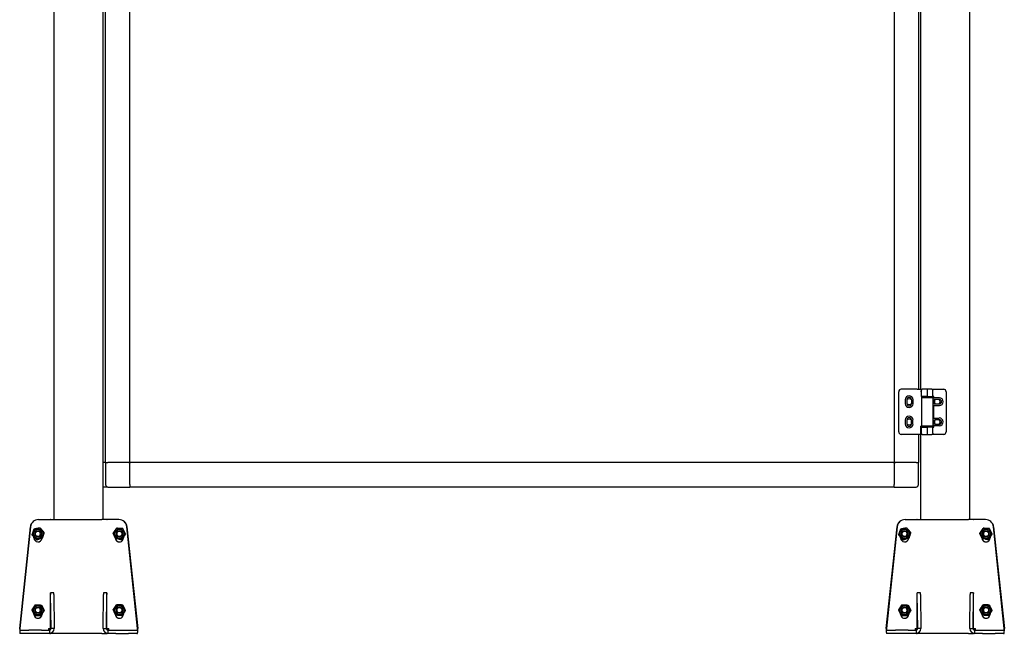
# Model space of a CAD drawing. Header units: millimetres. Extents: x 1222 to 2433, y 1213 to 3829.
# Tile 2 of 3: x 1222 to 2433, y 1766 to 2521. Entities that reach past the tile are written whole.
import ezdxf

# ---------------------------------------------------------------- set-up
doc = ezdxf.new("R2010")
doc.units = ezdxf.units.MM
doc.header["$LTSCALE"] = 15
doc.layers.add('VISIBILE', color=7, linetype='Continuous', lineweight=30)

msp = doc.modelspace()

# ---------------------------------------------------------------- linework, layer by layer
at = {"layer": 'VISIBILE'}
for p, q in [((1264.1, 1905.9), (1264.1, 3765.9)), ((1324.1, 1905.9), (1324.1, 3765.9)), ((2390.1, 1905.9), (2390.1, 3765.9)), ((1327.1, 1975.9), (1327.1, 3735.9)), ((2327.1, 3645.7), (2327.1, 2066.2)), ((2330.1, 2066.2), (2330.1, 3655.7)), ((2297.1, 2836.6), (2297.1, 1975.9)), ((1357.1, 1975.9), (1357.1, 2798.4)), ((2302.8, 2013.7), (2302.8, 2063.2)), ((2325.6, 2066.2), (2305.8, 2066.2)), ((2325.6, 2066.2), (2330.6, 2066.2)), ((2330.6, 2066.2), (2330.6, 2065.6)), ((2330.6, 2057.4), (2330.6, 2065.2)), ((2338, 2066.2), (2331.6, 2066.2)), ((2343.5, 2066.2), (2338, 2066.2)), ((2338.1, 2057.4), (2338.1, 2065.2)), ((2343.5, 2066.2), (2349.8, 2066.2)), ((2344.8, 2057.4), (2344.8, 2064.9)), ((2349.8, 2066.2), (2358.1, 2066.2)), ((2361.1, 2063.2), (2361.1, 2013.7)), ((2310.8, 2053.4), (2310.8, 2048.4)), ((2312.8, 2053.4), (2312.8, 2048.4)), ((2318.3, 2053.4), (2318.3, 2048.4)), ((2320.3, 2053.4), (2320.3, 2048.4)), ((2330.6, 2056.2), (2330.3, 2056.2)), ((2338.1, 2057.4), (2330.6, 2057.4)), ((2330.6, 2057.4), (2330.6, 2056.2)), ((2330.6, 2056.2), (2344.8, 2056.2)), ((2330.6, 2056.2), (2330.6, 2020.7)), ((2333.6, 2056.2), (2333.6, 2057.4)), ((2338.1, 2057.4), (2344.8, 2057.4)), ((2341.6, 2056.2), (2341.6, 2057.4)), ((2345.8, 2057.4), (2344.8, 2057.4)), ((2344.8, 2056.2), (2344.8, 2020.7)), ((2345.8, 2055.3), (2345.8, 2057.4)), ((2349.8, 2055.7), (2347.8, 2055.7)), ((2352.8, 2053.7), (2347.8, 2053.7)), ((2347.8, 2048.2), (2352.8, 2048.2)), ((2352.8, 2055.7), (2349.8, 2055.7)), ((2345.8, 2030.3), (2345.8, 2046.6)), ((2347.8, 2046.2), (2349.8, 2046.2)), ((2349.8, 2046.2), (2352.8, 2046.2)), ((2310.8, 2028.4), (2310.8, 2023.4)), ((2312.8, 2028.4), (2312.8, 2023.4)), ((2318.3, 2023.4), (2318.3, 2028.4)), ((2320.3, 2023.4), (2320.3, 2028.4)), ((2347.6, 2030.7), (2349.8, 2030.8)), ((2352.9, 2028.7), (2347.8, 2028.7)), ((2347.8, 2023.2), (2352.8, 2023.2)), ((2349.8, 2030.8), (2352.6, 2030.8)), ((2325.6, 2010.7), (2305.8, 2010.7)), ((2329.8, 2010.7), (2325.6, 2010.7)), ((2327.1, 2010.7), (2327.1, 1975.9)), ((2330.6, 2020.7), (2329.8, 2020.7)), ((2329.8, 2013.7), (2329.8, 2020.7)), ((2329.8, 2013.7), (2329.8, 2010.7)), ((2330.1, 1905.9), (2330.1, 2020.7)), ((2344.8, 2020.7), (2330.6, 2020.7)), ((2330.6, 2019.4), (2338.1, 2019.4)), ((2330.6, 2011.7), (2330.6, 2019.4)), ((2331.6, 2010.7), (2338, 2010.7)), ((2333.6, 2019.4), (2333.6, 2020.7)), ((2338, 2010.7), (2343.5, 2010.7)), ((2344.8, 2019.4), (2338.1, 2019.4)), ((2338.1, 2011.7), (2338.1, 2019.4)), ((2341.6, 2019.4), (2341.6, 2020.7)), ((2349.8, 2010.7), (2343.5, 2010.7)), ((2344.8, 2019.4), (2345.8, 2019.4)), ((2344.8, 2012), (2344.8, 2019.4)), ((2345.8, 2019.4), (2345.8, 2021.7)), ((2349.8, 2021.3), (2347.8, 2021.2)), ((2352.8, 2021.3), (2349.8, 2021.3)), ((2358.1, 2010.7), (2349.8, 2010.7)), ((1327.1, 1975.9), (1324.1, 1975.9)), ((1327.1, 1975.9), (1330.1, 1975.9)), ((1327.1, 1975.9), (1330.1, 1975.9)), ((1327.1, 1975.9), (1327.1, 1948.9)), ((1354.1, 1975.9), (1330.1, 1975.9)), ((1356.4, 1975.9), (1330.1, 1975.9)), ((1356.4, 1975.9), (1357.1, 1975.9)), ((1356.4, 1975.2), (1356.4, 1975.9)), ((1356.4, 1975.2), (1357.1, 1975.9)), ((1357.1, 1975.2), (1356.4, 1975.2)), ((2297.1, 1975.9), (1357.1, 1975.9)), ((1357.1, 1975.9), (1357.1, 1975.2)), ((1357.1, 1948.9), (1357.1, 1975.2)), ((2297.1, 1975.2), (2297.1, 1975.9)), ((2297.1, 1975.9), (2297.8, 1975.9)), ((2297.8, 1975.2), (2297.1, 1975.9)), ((2297.1, 1975.2), (2297.1, 1948.9)), ((2297.8, 1975.2), (2297.1, 1975.2)), ((2324.1, 1975.9), (2297.8, 1975.9)), ((2297.8, 1975.9), (2297.8, 1975.2)), ((2324.1, 1975.9), (2300.1, 1975.9)), ((2324.1, 1975.9), (2327.1, 1975.9)), ((2324.1, 1975.9), (2327.1, 1975.9)), ((2327.1, 1948.9), (2327.1, 1975.9)), ((1357.1, 1948.9), (1357.1, 1972.9)), ((2297.1, 1972.9), (2297.1, 1948.9)), ((1330.1, 1945.9), (1324.1, 1945.9)), ((1330.1, 1945.9), (1357.1, 1945.9)), ((1357.1, 1948.9), (1357.1, 1945.9)), ((1357.1, 1948.9), (1357.1, 1945.9)), ((2297.1, 1945.9), (1357.1, 1945.9)), ((2297.1, 1945.9), (2297.1, 1948.9)), ((2297.1, 1945.9), (2297.1, 1948.9)), ((2297.1, 1945.9), (2324.1, 1945.9)), ((1244.7, 1905.9), (1244.6, 1905.9)), ((1244.7, 1905.9), (1257.1, 1905.9)), ((1257.1, 1905.9), (1259.1, 1905.9)), ((1259.5, 1905.9), (1259.1, 1905.9)), ((1259.5, 1905.9), (1265.5, 1905.9)), ((1265.5, 1905.9), (1322.7, 1905.9)), ((1328.7, 1905.9), (1322.7, 1905.9)), ((1328.7, 1905.9), (1329.1, 1905.9)), ((1331.1, 1905.9), (1329.1, 1905.9)), ((1343.5, 1905.9), (1331.1, 1905.9)), ((1343.6, 1905.9), (1343.5, 1905.9)), ((2310.7, 1905.9), (2310.6, 1905.9)), ((2310.7, 1905.9), (2323.1, 1905.9)), ((2323.1, 1905.9), (2325.1, 1905.9)), ((2325.5, 1905.9), (2325.1, 1905.9)), ((2325.5, 1905.9), (2331.5, 1905.9)), ((2331.5, 1905.9), (2388.7, 1905.9)), ((2394.7, 1905.9), (2388.7, 1905.9)), ((2394.7, 1905.9), (2395.1, 1905.9)), ((2397.1, 1905.9), (2395.1, 1905.9)), ((2409.5, 1905.9), (2397.1, 1905.9)), ((2409.6, 1905.9), (2409.5, 1905.9)), ((1221.5, 1771.9), (1234.7, 1897)), ((1234.7, 1897), (1221.6, 1771.9)), ((1239.1, 1894.1), (1239.2, 1894.1)), ((1246.5, 1895.6), (1246.6, 1895.6)), ((1340.8, 1895.2), (1340.7, 1895.2)), ((1348.3, 1894.7), (1348.2, 1894.7)), ((1366.6, 1771.9), (1353.5, 1897)), ((1353.5, 1897), (1366.7, 1771.9)), ((2287.5, 1771.9), (2300.7, 1897)), ((2300.7, 1897), (2287.6, 1771.9)), ((2305.1, 1894.1), (2305.2, 1894.1)), ((2312.5, 1895.6), (2312.6, 1895.6)), ((2406.8, 1895.2), (2406.7, 1895.2)), ((2414.3, 1894.7), (2414.2, 1894.7)), ((2432.6, 1771.9), (2419.5, 1897)), ((2419.5, 1897), (2432.7, 1771.9)), ((1236.8, 1887), (1236.8, 1887)), ((1239.1, 1883.4), (1239.1, 1884.3)), ((1239.1, 1884.2), (1239.5, 1883.8)), ((1241.7, 1881.3), (1241.8, 1881.3)), ((1242.3, 1881.4), (1242.7, 1881.1)), ((1242.7, 1881.1), (1245.7, 1882.1)), ((1242.7, 1881.1), (1242.8, 1881.1)), ((1339.1, 1883.4), (1339.1, 1883.7)), ((1339.2, 1883.5), (1339.2, 1883.4)), ((1339.2, 1882.8), (1339.6, 1882.7)), ((1343.3, 1882), (1346.6, 1881.4)), ((1346.6, 1881.4), (1346.5, 1881.4)), ((1346.6, 1881.4), (1346.9, 1881.7)), ((1347.4, 1881.7), (1347.3, 1881.7)), ((1349.1, 1884.2), (1349.1, 1883.4)), ((1351.6, 1887.9), (1351.5, 1887.9)), ((2302.8, 1887), (2302.8, 1887)), ((2305.1, 1883.4), (2305.1, 1884.3)), ((2305.1, 1884.2), (2305.5, 1883.8)), ((2307.7, 1881.3), (2307.8, 1881.3)), ((2308.3, 1881.4), (2308.7, 1881.1)), ((2308.7, 1881.1), (2311.7, 1882.1)), ((2308.7, 1881.1), (2308.8, 1881.1)), ((2405.1, 1883.4), (2405.1, 1883.7)), ((2405.2, 1883.5), (2405.2, 1883.4)), ((2405.2, 1882.8), (2405.6, 1882.7)), ((2409.3, 1882), (2412.6, 1881.4)), ((2412.6, 1881.4), (2412.5, 1881.4)), ((2412.6, 1881.4), (2412.9, 1881.7)), ((2413.4, 1881.7), (2413.3, 1881.7)), ((2415.1, 1884.2), (2415.1, 1883.4)), ((2417.6, 1887.9), (2417.5, 1887.9)), ((1259.6, 1771.9), (1259.6, 1815.9)), ((1263.6, 1815.9), (1259.6, 1815.9)), ((1259.6, 1815.9), (1259.6, 1815.9)), ((1260.1, 1771.9), (1259.6, 1813.9)), ((1263.6, 1813.9), (1264.1, 1771.9)), ((1324.1, 1771.9), (1324.5, 1813.9)), ((1328.6, 1815.9), (1324.6, 1815.9)), ((1328.5, 1813.9), (1328.1, 1771.9)), ((1328.6, 1771.9), (1328.6, 1815.9)), ((1328.6, 1815.9), (1328.6, 1815.9)), ((2325.6, 1771.9), (2325.6, 1815.9)), ((2329.6, 1815.9), (2325.6, 1815.9)), ((2325.6, 1815.9), (2325.6, 1815.9)), ((2326.1, 1771.9), (2325.6, 1813.9)), ((2329.6, 1813.9), (2330.1, 1771.9)), ((2390.1, 1771.9), (2390.5, 1813.9)), ((2394.6, 1815.9), (2390.6, 1815.9)), ((2394.5, 1813.9), (2394.1, 1771.9)), ((2394.6, 1771.9), (2394.6, 1815.9)), ((2394.6, 1815.9), (2394.6, 1815.9)), ((1236.6, 1794.8), (1236.7, 1794.8)), ((1240.7, 1801.1), (1240.8, 1801.1)), ((1340.8, 1801.2), (1340.7, 1801.2)), ((1348.3, 1800.7), (1348.2, 1800.7)), ((1351.6, 1793.9), (1351.5, 1793.9)), ((2302.6, 1794.8), (2302.7, 1794.8)), ((2306.7, 1801.1), (2306.8, 1801.1)), ((2406.8, 1801.2), (2406.7, 1801.2)), ((2414.3, 1800.7), (2414.2, 1800.7)), ((2417.6, 1793.9), (2417.5, 1793.9)), ((1239.1, 1789.4), (1239.1, 1790)), ((1239.1, 1789.9), (1239.9, 1788.2)), ((1239.9, 1788.2), (1240, 1788.2)), ((1240, 1788.1), (1240.1, 1788.1)), ((1243.7, 1788), (1247.4, 1787.7)), ((1247.4, 1787.7), (1247.4, 1787.8)), ((1247.4, 1787.7), (1247.5, 1787.7)), ((1247.5, 1787.8), (1247.6, 1787.8)), ((1249, 1789.4), (1249, 1789.9)), ((1249.1, 1790), (1249.1, 1789.4)), ((1339.1, 1789.4), (1339.1, 1789.7)), ((1339.2, 1789.5), (1339.2, 1789.4)), ((1347.4, 1787.7), (1347.3, 1787.7)), ((1347.4, 1787.7), (1348.3, 1789.1)), ((1347.4, 1787.7), (1347.4, 1787.7)), ((1347.4, 1787.7), (1347.4, 1787.7)), ((1349.1, 1790.2), (1349.1, 1789.4)), ((2305.1, 1789.4), (2305.1, 1790)), ((2305.1, 1789.9), (2305.9, 1788.2)), ((2305.9, 1788.2), (2306, 1788.2)), ((2306, 1788.1), (2306.1, 1788.1)), ((2309.7, 1788), (2313.4, 1787.7)), ((2313.4, 1787.7), (2313.4, 1787.8)), ((2313.4, 1787.7), (2313.5, 1787.7)), ((2313.5, 1787.8), (2313.6, 1787.8)), ((2315, 1789.4), (2315, 1789.9)), ((2315.1, 1790), (2315.1, 1789.4)), ((2405.1, 1789.4), (2405.1, 1789.7)), ((2405.2, 1789.5), (2405.2, 1789.4)), ((2413.4, 1787.7), (2413.3, 1787.7)), ((2413.4, 1787.7), (2414.3, 1789.1)), ((2413.4, 1787.7), (2413.4, 1787.7)), ((2413.4, 1787.7), (2413.4, 1787.7)), ((2415.1, 1790.2), (2415.1, 1789.4)), ((1221.5, 1771.9), (1221.6, 1771.9)), ((1222.6, 1769.9), (1221.6, 1769.9)), ((1222.6, 1769.9), (1232.7, 1769.9)), ((1248.2, 1769.9), (1232.7, 1769.9)), ((1248.2, 1769.9), (1258.1, 1769.9)), ((1257.1, 1771.9), (1259.1, 1771.9)), ((1258.1, 1769.9), (1258.1, 1765.9)), ((1259.1, 1771.9), (1259.1, 1770.7)), ((1259.6, 1771.9), (1259.6, 1771.9)), ((1264.1, 1771.9), (1260.1, 1771.9)), ((1324.1, 1771.9), (1328.1, 1771.9)), ((1328.6, 1771.9), (1328.6, 1771.9)), ((1329.1, 1770.7), (1329.1, 1771.9)), ((1329.1, 1771.9), (1331.1, 1771.9)), ((1330.1, 1769.9), (1339.9, 1769.9)), ((1330.1, 1769.9), (1330.1, 1765.9)), ((1339.9, 1769.9), (1355.4, 1769.9)), ((1355.4, 1769.9), (1365.6, 1769.9)), ((1365.6, 1769.9), (1366.6, 1769.9)), ((1366.6, 1771.9), (1366.7, 1771.9)), ((2287.5, 1771.9), (2287.6, 1771.9)), ((2288.6, 1769.9), (2287.6, 1769.9)), ((2288.6, 1769.9), (2298.7, 1769.9)), ((2314.2, 1769.9), (2298.7, 1769.9)), ((2314.2, 1769.9), (2324.1, 1769.9)), ((2323.1, 1771.9), (2325.1, 1771.9)), ((2324.1, 1769.9), (2324.1, 1765.9)), ((2325.1, 1771.9), (2325.1, 1770.7)), ((2325.6, 1771.9), (2325.6, 1771.9)), ((2330.1, 1771.9), (2326.1, 1771.9)), ((2390.1, 1771.9), (2394.1, 1771.9)), ((2394.6, 1771.9), (2394.6, 1771.9)), ((2395.1, 1770.7), (2395.1, 1771.9)), ((2395.1, 1771.9), (2397.1, 1771.9)), ((2396.1, 1769.9), (2405.9, 1769.9)), ((2396.1, 1769.9), (2396.1, 1765.9)), ((2405.9, 1769.9), (2421.4, 1769.9)), ((2421.4, 1769.9), (2431.6, 1769.9)), ((2431.6, 1769.9), (2432.6, 1769.9)), ((2432.6, 1771.9), (2432.7, 1771.9)), ((1222.6, 1765.9), (1221.6, 1765.9)), ((1232.7, 1765.9), (1222.6, 1765.9)), ((1248.2, 1765.9), (1232.7, 1765.9)), ((1258.1, 1765.9), (1248.2, 1765.9)), ((1259.1, 1766), (1259.1, 1765.9)), ((1259.1, 1765.9), (1259.5, 1765.9)), ((1265.5, 1765.9), (1259.5, 1765.9)), ((1322.7, 1765.9), (1265.5, 1765.9)), ((1322.7, 1765.9), (1328.7, 1765.9)), ((1329.1, 1765.9), (1328.7, 1765.9)), ((1329.1, 1765.9), (1329.1, 1766)), ((1339.9, 1765.9), (1330.1, 1765.9)), ((1339.9, 1765.9), (1355.4, 1765.9)), ((1365.6, 1765.9), (1355.4, 1765.9)), ((1365.6, 1765.9), (1366.6, 1765.9)), ((2288.6, 1765.9), (2287.6, 1765.9)), ((2298.7, 1765.9), (2288.6, 1765.9)), ((2314.2, 1765.9), (2298.7, 1765.9)), ((2324.1, 1765.9), (2314.2, 1765.9)), ((2325.1, 1766), (2325.1, 1765.9)), ((2325.1, 1765.9), (2325.5, 1765.9)), ((2331.5, 1765.9), (2325.5, 1765.9)), ((2388.7, 1765.9), (2331.5, 1765.9)), ((2388.7, 1765.9), (2394.7, 1765.9)), ((2395.1, 1765.9), (2394.7, 1765.9)), ((2395.1, 1765.9), (2395.1, 1766)), ((2405.9, 1765.9), (2396.1, 1765.9)), ((2405.9, 1765.9), (2421.4, 1765.9)), ((2431.6, 1765.9), (2421.4, 1765.9)), ((2431.6, 1765.9), (2432.6, 1765.9))]:
    msp.add_line(p, q, dxfattribs=at)
for centre, radius, start, end in [((2305.8, 2063.2), 3, 90, 180), ((2331.6, 2065.2), 1, 90, 180), ((2358.1, 2063.2), 3, 0, 90), ((2315.6, 2053.4), 4.75, 0, 180), ((2315.6, 2048.4), 4.75, 180, 0), ((2315.6, 2053.4), 2.75, 0, 180), ((2315.6, 2050.9), 3.5, 38.2132, 141.7868), ((2315.6, 2050.9), 3.5, 218.2132, 321.7868), ((2315.6, 2048.4), 2.75, 180, 0), ((2347.8, 2050.9), 4.75, 114.9958, 128.0077), ((2347.8, 2050.9), 4.75, 231.9923, 245.0042), ((2347.8, 2050.9), 2.75, 90, 270), ((2350.1, 2050.9), 3.5, 128.2114, 231.785), ((2350.1, 2050.9), 3.5, 308.215, 51.7886), ((2352.8, 2050.9), 4.75, 270.0007, 90.0007), ((2352.8, 2050.9), 2.75, 270.0014, 89.4251), ((2315.6, 2028.4), 4.75, 0, 180), ((2315.6, 2023.4), 4.75, 180, 0), ((2315.6, 2028.4), 2.75, 0, 180), ((2315.6, 2025.9), 3.5, 38.2132, 141.7868), ((2315.6, 2025.9), 3.5, 218.2132, 321.7868), ((2315.6, 2023.4), 2.75, 180, 0), ((2347.7, 2026), 4.75, 114.2464, 127.1481), ((2347.8, 2025.9), 2.75, 89.9963, 270.0037), ((2350.1, 2025.9), 3.5, 128.218, 231.7915), ((2350.1, 2025.9), 3.5, 308.2085, 51.782), ((2352.7, 2026.1), 4.75, 271.0116, 91.0116), ((2352.8, 2025.9), 2.75, 270.0037, 89.0743), ((2305.8, 2013.7), 3, 180, 270), ((2331.6, 2011.7), 1, 180, 270), ((2347.7, 2026), 4.75, 232.8519, 245.7536), ((2358.1, 2013.7), 3, 270, 0), ((1330.1, 1948.9), 3, 180, 270), ((2324.1, 1948.9), 3, 270, 0)]:
    msp.add_arc(centre, radius, start, end, dxfattribs=at)
for centre, major_axis, ratio, start_param, end_param in [((2338, 2065.2), (0, -1), 0.028286, 1.570922, 3.141599), ((2338, 2011.7), (0, -1), 0.028286, 6.283179, 7.853856), ((1244.7, 1895.9), (0, 10), 0.999848, 0, 1.466077), ((1244.6, 1895.9), (0, 10), 0.999848, 0, 1.466077), ((1343.5, 1895.9), (0, 10), 0.999848, 4.817109, 6.283185), ((1343.6, 1895.9), (0, 10), 0.999848, 4.817109, 6.283185), ((2310.7, 1895.9), (0, 10), 0.999848, 0, 1.466077), ((2310.6, 1895.9), (0, 10), 0.999848, 0, 1.466077), ((2409.5, 1895.9), (0, 10), 0.999848, 4.817109, 6.283185), ((2409.6, 1895.9), (0, 10), 0.999848, 4.817109, 6.283185), ((1243.7, 1888.4), (0, 3.39), 0.999848, 3.349182, 6.075596), ((1344.4, 1888.4), (0, -3.39), 0.999848, 3.349182, 6.075596), ((2309.7, 1888.4), (0, 3.39), 0.999848, 3.349182, 6.075596), ((2410.4, 1888.4), (0, -3.39), 0.999848, 3.349182, 6.075596), ((1244.1, 1883.4), (0, -5), 0.999848, 4.712389, 7.72404), ((1244, 1883.4), (0, -5), 0.999848, 0.006982, 1.437905), ((1344.1, 1883.4), (0, -5), 0.999848, 4.712389, 7.853982), ((1344.2, 1883.4), (0, -5), 0.999848, 4.712389, 6.276203), ((2310.1, 1883.4), (0, -5), 0.999848, 4.712389, 7.72404), ((2310, 1883.4), (0, -5), 0.999848, 0.006982, 1.437905), ((2410.1, 1883.4), (0, -5), 0.999848, 4.712389, 7.853982), ((2410.2, 1883.4), (0, -5), 0.999848, 4.712389, 6.276203), ((1259.6, 1811.9), (0, 4), 0.017452, 5.235988, 6.283185), ((1263.6, 1811.9), (0, 4), 0.017452, 5.235988, 6.283185), ((1324.6, 1811.9), (0, 4), 0.017452, 0, 1.047197), ((1328.6, 1811.9), (0, 4), 0.017452, 0, 1.047198), ((2325.6, 1811.9), (0, 4), 0.017452, 5.235988, 6.283185), ((2329.6, 1811.9), (0, 4), 0.017452, 5.235988, 6.283185), ((2390.6, 1811.9), (0, 4), 0.017452, 0, 1.047197), ((2394.6, 1811.9), (0, 4), 0.017452, 0, 1.047198), ((1243.7, 1794.4), (0, 3.39), 0.999848, 3.349182, 6.075596), ((1344.4, 1794.4), (0, -3.39), 0.999848, 3.349182, 6.075596), ((2309.7, 1794.4), (0, 3.39), 0.999848, 3.349182, 6.075596), ((2410.4, 1794.4), (0, -3.39), 0.999848, 3.349182, 6.075596), ((1244.1, 1789.4), (0, -5), 0.999848, 4.712389, 7.853982), ((1244, 1789.4), (0, -5), 0.999848, 0.006982, 1.570796), ((1344.1, 1789.4), (0, -5), 0.999848, 4.712389, 7.853982), ((1344.2, 1789.4), (0, -5), 0.999848, 4.712389, 6.276203), ((2310.1, 1789.4), (0, -5), 0.999848, 4.712389, 7.853982), ((2310, 1789.4), (0, -5), 0.999848, 0.006982, 1.570796), ((2410.1, 1789.4), (0, -5), 0.999848, 4.712389, 7.853982), ((2410.2, 1789.4), (0, -5), 0.999848, 4.712389, 6.276203), ((1221.6, 1771.9), (0, -6), 0.017452, 4.712389, 6.283185), ((1221.6, 1771.9), (0, -2), 0.017452, 4.712389, 6.283185), ((1257.1, 1771.9), (0, -2), 0.017452, 4.712389, 6.283185), ((1257.6, 1771.9), (0, -2), 0.999848, 0, 1.570796), ((1258.1, 1771.9), (0, -6), 0.999848, 0.000254, 1.570796), ((1258.1, 1771.9), (0, -2), 0.999848, 0, 1.570796), ((1330.1, 1771.9), (0, -6), 0.999848, 4.712389, 6.282931), ((1330.1, 1771.9), (0, -2), 0.999848, 4.712389, 6.283185), ((1330.6, 1771.9), (0, -2), 0.999848, 4.712389, 6.283185), ((1331.1, 1771.9), (0, -2), 0.017452, 0, 1.570796), ((1366.6, 1771.9), (0, -6), 0.017452, 0, 1.570796), ((1366.6, 1771.9), (0, -2), 0.017452, 0, 1.570796), ((2287.6, 1771.9), (0, -6), 0.017452, 4.712389, 6.283185), ((2287.6, 1771.9), (0, -2), 0.017452, 4.712389, 6.283185), ((2323.1, 1771.9), (0, -2), 0.017452, 4.712389, 6.283185), ((2323.6, 1771.9), (0, -2), 0.999848, 0, 1.570796), ((2324.1, 1771.9), (0, -6), 0.999848, 0.000254, 1.570796), ((2324.1, 1771.9), (0, -2), 0.999848, 0, 1.570796), ((2396.1, 1771.9), (0, -6), 0.999848, 4.712389, 6.282931), ((2396.1, 1771.9), (0, -2), 0.999848, 4.712389, 6.283185), ((2396.6, 1771.9), (0, -2), 0.999848, 4.712389, 6.283185), ((2397.1, 1771.9), (0, -2), 0.017452, 0, 1.570796), ((2432.6, 1771.9), (0, -6), 0.017452, 0, 1.570796), ((2432.6, 1771.9), (0, -2), 0.017452, 0, 1.570796)]:
    msp.add_ellipse(centre, major_axis=major_axis, ratio=ratio, start_param=start_param, end_param=end_param, dxfattribs=at)
for centre, major_axis in [((1244.2, 1888.4), (0, -5.8)), ((1244.2, 1888.4), (0, -4)), ((1244.2, 1888.4), (0, -3.32)), ((1344, 1888.4), (0, -5.8)), ((1344, 1888.4), (0, -4)), ((1344, 1888.4), (0, -3.32)), ((2310.2, 1888.4), (0, -5.8)), ((2310.2, 1888.4), (0, -4)), ((2310.2, 1888.4), (0, -3.32)), ((2410, 1888.4), (0, -5.8)), ((2410, 1888.4), (0, -4)), ((2410, 1888.4), (0, -3.32)), ((1244.2, 1794.4), (0, -5.8)), ((1244.2, 1794.4), (0, -4)), ((1244.2, 1794.4), (0, -3.32)), ((1344, 1794.4), (0, -5.8)), ((1344, 1794.4), (0, -4)), ((1344, 1794.4), (0, -3.32)), ((2310.2, 1794.4), (0, -5.8)), ((2310.2, 1794.4), (0, -4)), ((2310.2, 1794.4), (0, -3.32)), ((2410, 1794.4), (0, -5.8)), ((2410, 1794.4), (0, -4)), ((2410, 1794.4), (0, -3.32))]:
    msp.add_ellipse(centre, major_axis=major_axis, ratio=0.999848, dxfattribs=at)
for points, knots in [([(2330.3, 2063.2), (2330.3, 2063.2), (2330.3, 2063.2), (2330.3, 2063.5), (2330.4, 2063.8), (2330.5, 2064.2), (2330.5, 2064.3), (2330.6, 2064.4)], [-0.00079, -0.00079, -0.00079, -0.00079, 0, 0, 0.1013592, 0.1013592, 0.1489796, 0.1489796, 0.1489796, 0.1489796]), ([(2343.5, 2066.2), (2343.7, 2066.2), (2343.9, 2066.2), (2344.1, 2066.1), (2344.3, 2066), (2344.5, 2065.8), (2344.5, 2065.7), (2344.7, 2065.4), (2344.7, 2065.3), (2344.8, 2065), (2344.8, 2065), (2344.8, 2064.9)], [0, 0, 0, 0, 0.0546807, 0.0546807, 0.106564, 0.106564, 0.1581499, 0.1581499, 0.2171658, 0.2171658, 0.2593864, 0.2593864, 0.2593864, 0.2593864]), ([(2347.8, 2055.7), (2347.6, 2055.7), (2347.5, 2055.7), (2347, 2055.7), (2346.6, 2055.6), (2346.1, 2055.4), (2345.9, 2055.3), (2345.8, 2055.3)], [-1.8524771, -1.8524771, -1.8524771, -1.8524771, -1.8116036, -1.8116036, -1.6792144, -1.6792144, -1.6023035, -1.6023035, -1.6023035, -1.6023035]), ([(2345.8, 2046.6), (2345.9, 2046.6), (2346.1, 2046.5), (2346.6, 2046.3), (2347, 2046.2), (2347.5, 2046.2), (2347.6, 2046.2), (2347.8, 2046.2)], [-3.5515084, -3.5515084, -3.5515084, -3.5515084, -3.4745975, -3.4745975, -3.3422083, -3.3422083, -3.3013223, -3.3013223, -3.3013223, -3.3013223]), ([(2345.8, 2030.3), (2345.9, 2030.4), (2346.1, 2030.5), (2346.6, 2030.6), (2347, 2030.7), (2347.4, 2030.7), (2347.5, 2030.7), (2347.6, 2030.7)], [1.5947664, 1.5947664, 1.5947664, 1.5947664, 1.6692297, 1.6692297, 1.8004404, 1.8004404, 1.8287691, 1.8287691, 1.8287691, 1.8287691]), ([(2344.8, 2012), (2344.8, 2011.9), (2344.7, 2011.8), (2344.7, 2011.5), (2344.6, 2011.4), (2344.5, 2011.2), (2344.4, 2011.1), (2344.3, 2010.9), (2344.1, 2010.8), (2343.8, 2010.7), (2343.7, 2010.7), (2343.5, 2010.7)], [0, 0, 0, 0, 0.0631703, 0.0631703, 0.1150152, 0.1150152, 0.150147, 0.150147, 0.2081783, 0.2081783, 0.2593915, 0.2593915, 0.2593915, 0.2593915]), ([(2347.8, 2021.2), (2347.7, 2021.2), (2347.5, 2021.3), (2347, 2021.3), (2346.6, 2021.4), (2346.1, 2021.5), (2345.9, 2021.6), (2345.8, 2021.7)], [3.2774849, 3.2774849, 3.2774849, 3.2774849, 3.3253237, 3.3253237, 3.4565344, 3.4565344, 3.5309977, 3.5309977, 3.5309977, 3.5309977])]:
    msp.add_open_spline(points, degree=3, knots=knots, dxfattribs=at)
for points, weights in [([(1239.1, 1894.1), (1237.9, 1890.5), (1236.8, 1887)], [1, 1.15470053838, 1]), ([(1236.8, 1887), (1238, 1890.5), (1239.2, 1894.1)], [1, 1.15470053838, 1]), ([(1246.5, 1895.6), (1242.8, 1894.8), (1239.1, 1894.1)], [1, 1.15470053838, 1]), ([(1239.2, 1894.1), (1242.9, 1894.8), (1246.6, 1895.6)], [1, 1.15470053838, 1]), ([(1246.6, 1895.6), (1249.1, 1892.8), (1251.5, 1889.9)], [1, 1.15470053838, 1]), ([(1251.5, 1889.9), (1250.4, 1886.4), (1249.2, 1882.8)], [1, 1.15470053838, 1]), ([(1336.5, 1889), (1338.6, 1892.1), (1340.7, 1895.2)], [1, 1.15470053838, 1]), ([(1340.7, 1895.2), (1344.4, 1894.9), (1348.2, 1894.7)], [1, 1.15470053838, 1]), ([(1348.3, 1894.7), (1344.5, 1894.9), (1340.8, 1895.2)], [1, 1.15470053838, 1]), ([(1348.2, 1894.7), (1349.8, 1891.3), (1351.5, 1887.9)], [1, 1.15470053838, 1]), ([(1351.6, 1887.9), (1349.9, 1891.3), (1348.3, 1894.7)], [1, 1.15470053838, 1]), ([(2305.1, 1894.1), (2303.9, 1890.5), (2302.8, 1887)], [1, 1.15470053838, 1]), ([(2302.8, 1887), (2304, 1890.5), (2305.2, 1894.1)], [1, 1.15470053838, 1]), ([(2312.5, 1895.6), (2308.8, 1894.8), (2305.1, 1894.1)], [1, 1.15470053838, 1]), ([(2305.2, 1894.1), (2308.9, 1894.8), (2312.6, 1895.6)], [1, 1.15470053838, 1]), ([(2312.6, 1895.6), (2315.1, 1892.8), (2317.5, 1889.9)], [1, 1.15470053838, 1]), ([(2317.5, 1889.9), (2316.4, 1886.4), (2315.2, 1882.8)], [1, 1.15470053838, 1]), ([(2402.5, 1889), (2404.6, 1892.1), (2406.7, 1895.2)], [1, 1.15470053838, 1]), ([(2406.7, 1895.2), (2410.4, 1894.9), (2414.2, 1894.7)], [1, 1.15470053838, 1]), ([(2414.3, 1894.7), (2410.5, 1894.9), (2406.8, 1895.2)], [1, 1.15470053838, 1]), ([(2414.2, 1894.7), (2415.8, 1891.3), (2417.5, 1887.9)], [1, 1.15470053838, 1]), ([(2417.6, 1887.9), (2415.9, 1891.3), (2414.3, 1894.7)], [1, 1.15470053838, 1]), ([(1236.8, 1887), (1239.2, 1884.1), (1241.7, 1881.3)], [1, 1.15470053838, 1]), ([(1241.8, 1881.3), (1239.3, 1884.1), (1236.8, 1887)], [1, 1.15470053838, 1]), ([(1249.2, 1882.8), (1245.5, 1882.1), (1241.8, 1881.3)], [1, 1.15470053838, 1]), ([(1242.8, 1881.1), (1244.5, 1881.7), (1245.9, 1882.2)], [1, 1.03282830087, 1.0088682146]), ([(1339.8, 1882.2), (1338.1, 1885.6), (1336.5, 1889)], [1, 1.15470053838, 1]), ([(1339.2, 1882.7), (1339.4, 1882.7), (1339.6, 1882.7)], [1.00190401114, 1.00520673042, 1.00787056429]), ([(1347.3, 1881.7), (1343.5, 1882), (1339.8, 1882.2)], [1, 1.15470053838, 1]), ([(1343.2, 1882), (1344.7, 1881.7), (1346.5, 1881.4)], [1.0075045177, 1.03373297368, 1]), ([(1351.5, 1887.9), (1349.4, 1884.8), (1347.3, 1881.7)], [1, 1.15470053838, 1]), ([(1347.4, 1881.7), (1349.5, 1884.8), (1351.6, 1887.9)], [1, 1.15470053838, 1]), ([(2302.8, 1887), (2305.2, 1884.1), (2307.7, 1881.3)], [1, 1.15470053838, 1]), ([(2307.8, 1881.3), (2305.3, 1884.1), (2302.8, 1887)], [1, 1.15470053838, 1]), ([(2315.2, 1882.8), (2311.5, 1882.1), (2307.8, 1881.3)], [1, 1.15470053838, 1]), ([(2308.8, 1881.1), (2310.5, 1881.7), (2311.9, 1882.2)], [1, 1.03282830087, 1.0088682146]), ([(2405.8, 1882.2), (2404.1, 1885.6), (2402.5, 1889)], [1, 1.15470053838, 1]), ([(2405.2, 1882.7), (2405.4, 1882.7), (2405.6, 1882.7)], [1.00190401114, 1.00520673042, 1.00787056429]), ([(2413.3, 1881.7), (2409.5, 1882), (2405.8, 1882.2)], [1, 1.15470053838, 1]), ([(2409.2, 1882), (2410.7, 1881.7), (2412.5, 1881.4)], [1.0075045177, 1.03373297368, 1]), ([(2417.5, 1887.9), (2415.4, 1884.8), (2413.3, 1881.7)], [1, 1.15470053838, 1]), ([(2413.4, 1881.7), (2415.5, 1884.8), (2417.6, 1887.9)], [1, 1.15470053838, 1]), ([(1240.7, 1801.1), (1238.6, 1798), (1236.6, 1794.8)], [1, 1.15470053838, 1]), ([(1236.6, 1794.8), (1238.3, 1791.5), (1240, 1788.1)], [1, 1.15470053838, 1]), ([(1236.7, 1794.8), (1238.8, 1798), (1240.8, 1801.1)], [1, 1.15470053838, 1]), ([(1240.1, 1788.1), (1238.4, 1791.5), (1236.7, 1794.8)], [1, 1.15470053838, 1]), ([(1240.8, 1801.1), (1244.5, 1800.9), (1248.3, 1800.7)], [1, 1.15470053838, 1]), ([(1251.7, 1794.1), (1249.7, 1790.9), (1247.6, 1787.8)], [1, 1.15470053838, 1]), ([(1248.3, 1800.7), (1250, 1797.4), (1251.7, 1794.1)], [1, 1.15470053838, 1]), ([(1336.5, 1795), (1338.6, 1798.1), (1340.7, 1801.2)], [1, 1.15470053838, 1]), ([(1339.8, 1788.2), (1338.1, 1791.6), (1336.5, 1795)], [1, 1.15470053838, 1]), ([(1340.7, 1801.2), (1344.4, 1800.9), (1348.2, 1800.7)], [1, 1.15470053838, 1]), ([(1348.3, 1800.7), (1344.5, 1800.9), (1340.8, 1801.2)], [1, 1.15470053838, 1]), ([(1351.5, 1793.9), (1349.4, 1790.8), (1347.3, 1787.7)], [1, 1.15470053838, 1]), ([(1347.4, 1787.7), (1349.5, 1790.8), (1351.6, 1793.9)], [1, 1.15470053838, 1]), ([(1348.2, 1800.7), (1349.8, 1797.3), (1351.5, 1793.9)], [1, 1.15470053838, 1]), ([(1351.6, 1793.9), (1349.9, 1797.3), (1348.3, 1800.7)], [1, 1.15470053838, 1]), ([(2306.7, 1801.1), (2304.6, 1798), (2302.6, 1794.8)], [1, 1.15470053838, 1]), ([(2302.6, 1794.8), (2304.3, 1791.5), (2306, 1788.1)], [1, 1.15470053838, 1]), ([(2302.7, 1794.8), (2304.8, 1798), (2306.8, 1801.1)], [1, 1.15470053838, 1]), ([(2306.1, 1788.1), (2304.4, 1791.5), (2302.7, 1794.8)], [1, 1.15470053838, 1]), ([(2306.8, 1801.1), (2310.5, 1800.9), (2314.3, 1800.7)], [1, 1.15470053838, 1]), ([(2317.7, 1794.1), (2315.7, 1790.9), (2313.6, 1787.8)], [1, 1.15470053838, 1]), ([(2314.3, 1800.7), (2316, 1797.4), (2317.7, 1794.1)], [1, 1.15470053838, 1]), ([(2402.5, 1795), (2404.6, 1798.1), (2406.7, 1801.2)], [1, 1.15470053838, 1]), ([(2405.8, 1788.2), (2404.1, 1791.6), (2402.5, 1795)], [1, 1.15470053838, 1]), ([(2406.7, 1801.2), (2410.4, 1800.9), (2414.2, 1800.7)], [1, 1.15470053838, 1]), ([(2414.3, 1800.7), (2410.5, 1800.9), (2406.8, 1801.2)], [1, 1.15470053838, 1]), ([(2417.5, 1793.9), (2415.4, 1790.8), (2413.3, 1787.7)], [1, 1.15470053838, 1]), ([(2413.4, 1787.7), (2415.5, 1790.8), (2417.6, 1793.9)], [1, 1.15470053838, 1]), ([(2414.2, 1800.7), (2415.8, 1797.3), (2417.5, 1793.9)], [1, 1.15470053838, 1]), ([(2417.6, 1793.9), (2415.9, 1797.3), (2414.3, 1800.7)], [1, 1.15470053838, 1]), ([(1240, 1788.1), (1243.8, 1788), (1247.5, 1787.8)], [1, 1.15470053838, 1]), ([(1247.6, 1787.8), (1243.9, 1788), (1240.1, 1788.1)], [1, 1.15470053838, 1]), ([(1247.5, 1787.7), (1247.5, 1787.7), (1247.5, 1787.8)], [1, 1.00064946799, 1.00127670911]), ([(1347.3, 1787.7), (1343.5, 1788), (1339.8, 1788.2)], [1, 1.15470053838, 1]), ([(2306, 1788.1), (2309.8, 1788), (2313.5, 1787.8)], [1, 1.15470053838, 1]), ([(2313.6, 1787.8), (2309.9, 1788), (2306.1, 1788.1)], [1, 1.15470053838, 1]), ([(2313.5, 1787.7), (2313.5, 1787.7), (2313.5, 1787.8)], [1, 1.00064946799, 1.00127670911]), ([(2413.3, 1787.7), (2409.5, 1788), (2405.8, 1788.2)], [1, 1.15470053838, 1])]:
    msp.add_rational_spline(points, weights, degree=2, dxfattribs=at)

doc.saveas('drawing.dxf')
